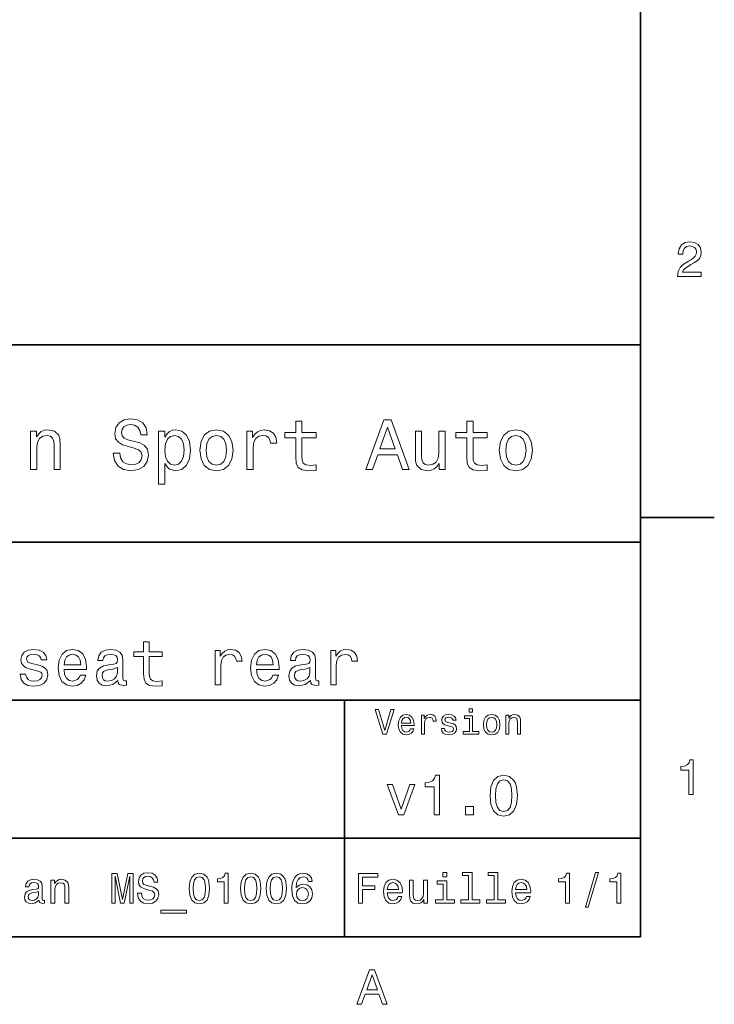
# Model space of a CAD drawing. Extents: x 0 to 297, y 0 to 210.
# Tile 7 of 8: x 224 to 294, y 3 to 103. Entities that reach past the tile are written whole.
import ezdxf

# ---------------------------------------------------------------- set-up
doc = ezdxf.new("R2010")
doc.units = 0

msp = doc.modelspace()

# ---------------------------------------------------------------- linework, layer by layer
at = {"color": 7, "lineweight": 35}
for p, q in [((287, 10), (287, 200)), ((97, 70), (287, 70)), ((287, 70), (287, 10)), ((162, 50), (287, 50)), ((162, 34), (287, 34)), ((257, 10), (257, 34)), ((162, 20), (287, 20)), ((10, 10), (287, 10)), ((97, 10), (287, 10))]:
    msp.add_line(p, q, dxfattribs=at)
at = {"color": 7, "lineweight": 35, "ltscale": 0.1875}
msp.add_line((287, 52.5), (294.5, 52.5), dxfattribs=at)
at = {"color": 7, "lineweight": 13}
for points in [[(290.76947, 76.916786), (293.175079, 76.916786), (293.175079, 77.350502), (291.273773, 77.350502), (291.3797, 77.587532), (291.561249, 77.784218), (292.121033, 78.142288), (292.418579, 78.293587), (292.751434, 78.510445), (292.988464, 78.762604), (293.124634, 79.060158), (293.175079, 79.398056), (293.089355, 79.821686), (292.852325, 80.154541), (292.489197, 80.366356), (292.020172, 80.442001), (291.536041, 80.35627), (291.167877, 80.119232), (290.930847, 79.740997), (290.850159, 79.241714), (290.850159, 79.171112), (291.309082, 79.171112), (291.309082, 79.211456), (291.354462, 79.554398), (291.490631, 79.806557), (291.707489, 79.967941), (291.994965, 80.023415), (292.287476, 79.972984), (292.504333, 79.846901), (292.645538, 79.650215), (292.695984, 79.403099), (292.660675, 79.171112), (292.56485, 78.974426), (292.403473, 78.802956), (292.181549, 78.651657), (291.884003, 78.490273), (291.389771, 78.177589), (291.041779, 77.844742), (290.835022, 77.441284), (290.76947, 76.931915)], [(234.20462, 59.030979), (233.548996, 59.030979), (233.693085, 58.267288), (234.053314, 57.70533), (234.608078, 57.366714), (235.357361, 57.244236), (236.099426, 57.359509), (236.654175, 57.67651), (237.007202, 58.17363), (237.136902, 58.82925), (237.028824, 59.420029), (236.726227, 59.801872), (236.236313, 60.054031), (235.580704, 60.241352), (235.018738, 60.378242), (234.651306, 60.536743), (234.442368, 60.767288), (234.377533, 61.127522), (234.442368, 61.451729), (234.629684, 61.696686), (234.917877, 61.862389), (235.314133, 61.920029), (235.71759, 61.84798), (236.034592, 61.653458), (236.24353, 61.32925), (236.344391, 60.889767), (237, 60.889767), (237, 60.904179), (236.884735, 61.581409), (236.546112, 62.085732), (236.01297, 62.402737), (235.292511, 62.510807), (234.644104, 62.402737), (234.139771, 62.100143), (233.815567, 61.631844), (233.700287, 61.026657), (233.793961, 60.486309), (234.067734, 60.118874), (234.5, 59.873917), (235.09079, 59.6866), (235.674362, 59.520893), (236.113831, 59.362389), (236.380402, 59.131844), (236.47406, 58.757202), (236.387619, 58.375359), (236.164276, 58.087173), (235.825653, 57.907059), (235.386169, 57.849422), (234.896255, 57.928673), (234.521622, 58.159222), (234.283875, 58.533859)], [(252.05043, 60.579971), (252.05043, 58.64193), (252.093658, 58.015129), (252.29538, 57.582851), (252.698853, 57.330688), (253.383286, 57.244236), (254.132568, 57.280258), (254.132568, 57.827808), (253.585022, 57.78458), (253.087891, 57.842216), (252.82132, 58.022331), (252.706055, 58.324928), (252.684448, 58.75), (252.684448, 60.579971), (254.132568, 60.579971), (254.132568, 61.120316), (252.684448, 61.120316), (252.684448, 62.251438), (252.05043, 62.251438), (252.05043, 61.120316), (250.955322, 61.120316), (250.955322, 60.579971)], [(259.175781, 57.381123), (259.838623, 57.381123), (260.364563, 58.850864), (262.360229, 58.850864), (262.886169, 57.381123), (263.563416, 57.381123), (261.733429, 62.388329), (260.998566, 62.388329)], [(269.399109, 60.579971), (269.399109, 58.64193), (269.442352, 58.015129), (269.644073, 57.582851), (270.047546, 57.330688), (270.731995, 57.244236), (271.481262, 57.280258), (271.481262, 57.827808), (270.933716, 57.78458), (270.436584, 57.842216), (270.170013, 58.022331), (270.054749, 58.324928), (270.033142, 58.75), (270.033142, 60.579971), (271.481262, 60.579971), (271.481262, 61.120316), (270.033142, 61.120316), (270.033142, 62.251438), (269.399109, 62.251438), (269.399109, 61.120316), (268.304016, 61.120316), (268.304016, 60.579971)], [(225.177246, 57.381123), (225.811249, 57.381123), (225.811249, 59.614552), (225.876083, 60.12608), (226.085022, 60.500717), (226.409225, 60.731266), (226.841507, 60.817722), (227.187317, 60.745674), (227.403458, 60.551151), (227.511536, 60.226944), (227.547546, 59.794666), (227.547546, 57.381123), (228.181564, 57.381123), (228.181564, 59.924351), (228.15274, 60.435879), (228.023056, 60.86095), (227.597992, 61.25), (226.935165, 61.386887), (226.567719, 61.336452), (226.257935, 61.199566), (225.991364, 60.969017), (225.782425, 60.659222), (225.782425, 61.25), (225.177246, 61.25)], [(238.786743, 60.652016), (238.786743, 61.25), (238.15274, 61.25), (238.15274, 55.882565), (238.786743, 55.882565), (238.786743, 57.971901), (239.010101, 57.633286), (239.262253, 57.409943), (239.896271, 57.244236), (240.50145, 57.381123), (240.976959, 57.791786), (241.286743, 58.440201), (241.402023, 59.319164), (241.286743, 60.190922), (240.976959, 60.839336), (240.50145, 61.242794), (239.896271, 61.386887), (239.550446, 61.343658), (239.255051, 61.206772), (239.002899, 60.976223)], [(242.338623, 59.311958), (242.453888, 58.432995), (242.785309, 57.78458), (243.311249, 57.381123), (244.017303, 57.244236), (244.716141, 57.381123), (245.242081, 57.777374), (245.573486, 58.425793), (245.695969, 59.311958), (245.573486, 60.190922), (245.242081, 60.846542), (244.716141, 61.242794), (244.017303, 61.386887), (243.311249, 61.242794), (242.785309, 60.839336), (242.453888, 60.190922)], [(247.100861, 57.381123), (247.734863, 57.381123), (247.734863, 59.592937), (247.799713, 60.12608), (247.994232, 60.507923), (248.311249, 60.738472), (248.736313, 60.817722), (249.053314, 60.767288), (249.291077, 60.623199), (249.435165, 60.378242), (249.485596, 60.046829), (250.126801, 60.046829), (250.040344, 60.630402), (249.802597, 61.048271), (249.406342, 61.30043), (248.865997, 61.386887), (248.498566, 61.32925), (248.181549, 61.185158), (247.900574, 60.940201), (247.677246, 60.608788), (247.677246, 61.25), (247.100861, 61.25)], [(260.595093, 59.463257), (261.365997, 61.667866), (262.136902, 59.463257)], [(267.194519, 61.25), (266.560516, 61.25), (266.560516, 59.016571), (266.488464, 58.497837), (266.279541, 58.123196), (265.955322, 57.892651), (265.530243, 57.820602), (265.19165, 57.878242), (264.975494, 58.051151), (264.853027, 58.346542), (264.824219, 58.764408), (264.824219, 61.25), (264.190186, 61.25), (264.190186, 58.706772), (264.211792, 58.195244), (264.348694, 57.770172), (264.766571, 57.381123), (265.436584, 57.244236), (265.796814, 57.294666), (266.106628, 57.424351), (266.373199, 57.647694), (266.589325, 57.971901), (266.589325, 57.381123), (267.194519, 57.381123)], [(272.698853, 59.311958), (272.814117, 58.432995), (273.145508, 57.78458), (273.671448, 57.381123), (274.377502, 57.244236), (275.076355, 57.381123), (275.602295, 57.777374), (275.933716, 58.425793), (276.056183, 59.311958), (275.933716, 60.190922), (275.602295, 60.846542), (275.076355, 61.242794), (274.377502, 61.386887), (273.671448, 61.242794), (273.145508, 60.839336), (272.814117, 60.190922)], [(239.788193, 57.8134), (239.363129, 57.907059), (239.053314, 58.195244), (238.858795, 58.663544), (238.793945, 59.319164), (238.858795, 59.967579), (239.053314, 60.435879), (239.363129, 60.716858), (239.788193, 60.817722), (240.177246, 60.716858), (240.48703, 60.428673), (240.681564, 59.960373), (240.753601, 59.319164), (240.681564, 58.67075), (240.48703, 58.195244), (240.177246, 57.907059)], [(242.98703, 59.319164), (243.05188, 59.967579), (243.253601, 60.435879), (243.57782, 60.72406), (244.017303, 60.824928), (244.449585, 60.72406), (244.773773, 60.443081), (244.97551, 59.967579), (245.047546, 59.319164), (244.97551, 58.663544), (244.773773, 58.188038), (244.449585, 57.899853), (244.017303, 57.806194), (243.57782, 57.899853), (243.253601, 58.188038), (243.05188, 58.663544)], [(273.34726, 59.319164), (273.412109, 59.967579), (273.613831, 60.435879), (273.938019, 60.72406), (274.377502, 60.824928), (274.809784, 60.72406), (275.134003, 60.443081), (275.335724, 59.967579), (275.407776, 59.319164), (275.335724, 58.663544), (275.134003, 58.188038), (274.809784, 57.899853), (274.377502, 57.806194), (273.938019, 57.899853), (273.613831, 58.188038), (273.412109, 58.663544)], [(236.633286, 38.409222), (236.633286, 36.664986), (236.67218, 36.100864), (236.853745, 35.711815), (237.216858, 35.484871), (237.832855, 35.407059), (238.507202, 35.43948), (238.507202, 35.932274), (238.014404, 35.893372), (237.567001, 35.945244), (237.327087, 36.107349), (237.223343, 36.379681), (237.203888, 36.762245), (237.203888, 38.409222), (238.507202, 38.409222), (238.507202, 38.895531), (237.203888, 38.895531), (237.203888, 39.913544), (236.633286, 39.913544), (236.633286, 38.895531), (235.64769, 38.895531), (235.64769, 38.409222)], [(225.863113, 37.559795), (225.311951, 37.68948), (224.903458, 37.838615), (224.767288, 38.143372), (224.806198, 38.357346), (224.942352, 38.512966), (225.162811, 38.610229), (225.480545, 38.649136), (225.785294, 38.610229), (226.025208, 38.493515), (226.180832, 38.318443), (226.245667, 38.085014), (226.803314, 38.085014), (226.803314, 38.09798), (226.706055, 38.519451), (226.440201, 38.850143), (226.025208, 39.057636), (225.480545, 39.135445), (224.929382, 39.057636), (224.527374, 38.843658), (224.27449, 38.525936), (224.196686, 38.123917), (224.255035, 37.734871), (224.4366, 37.462536), (224.734863, 37.268009), (225.169312, 37.131844), (225.804749, 36.976223), (226.193802, 36.814121), (226.297546, 36.684437), (226.336456, 36.489914), (226.278091, 36.25), (226.122467, 36.068443), (225.869598, 35.951729), (225.53241, 35.912823), (225.175781, 35.951729), (224.916428, 36.087894), (224.741348, 36.308357), (224.670029, 36.61311), (224.118866, 36.61311), (224.209656, 36.094379), (224.475494, 35.7183), (224.896973, 35.491352), (225.480545, 35.407059), (226.090057, 35.491352), (226.53746, 35.7183), (226.809799, 36.081409), (226.907059, 36.554752), (226.835724, 36.963257), (226.63472, 37.242073), (226.304031, 37.42363)], [(228.560516, 37.105907), (230.842926, 37.105907), (230.849426, 37.371758), (230.745667, 38.117435), (230.460373, 38.675072), (230.006485, 39.012245), (229.403458, 39.135445), (228.8134, 39.005764), (228.359497, 38.642651), (228.067719, 38.052593), (227.963974, 37.274494), (228.061234, 36.476944), (228.353027, 35.893372), (228.80043, 35.530258), (229.384003, 35.407059), (229.889771, 35.491352), (230.304749, 35.711815), (230.609497, 36.061958), (230.784576, 36.528816), (230.220459, 36.528816), (230.103745, 36.269451), (229.93515, 36.074928), (229.455322, 35.919308), (229.085724, 35.990631), (228.806915, 36.217579), (228.625351, 36.587173), (228.560516, 37.086452)], [(234.033142, 35.98415), (234.033142, 35.964695), (234.065552, 35.744236), (234.162811, 35.588615), (234.57132, 35.465416), (234.889038, 35.517288), (234.889038, 35.958214), (234.752869, 35.938759), (234.57132, 36.023052), (234.538895, 36.282421), (234.538895, 38.085014), (234.46109, 38.545387), (234.234146, 38.869595), (233.838608, 39.064121), (233.280975, 39.135445), (232.736298, 39.057636), (232.33429, 38.837173), (232.081406, 38.493515), (231.997116, 38.039623), (231.997116, 38.000721), (232.509369, 38.000721), (232.554749, 38.273052), (232.697403, 38.467579), (232.930832, 38.584293), (233.26152, 38.629681), (233.579254, 38.59726), (233.806183, 38.5), (233.942352, 38.331409), (233.987747, 38.09798), (233.961807, 37.825645), (233.858063, 37.68948), (233.598694, 37.624638), (233.112396, 37.572765), (232.554749, 37.456051), (232.15921, 37.248558), (231.925781, 36.924351), (231.854462, 36.444523), (231.919312, 36.016571), (232.120316, 35.698845), (232.444519, 35.497837), (232.891922, 35.426514), (233.494949, 35.562679)], [(243.889038, 35.530258), (244.459656, 35.530258), (244.459656, 37.520893), (244.518005, 38.000721), (244.693085, 38.344379), (244.978378, 38.551872), (245.360947, 38.623199), (245.64624, 38.577808), (245.860229, 38.448124), (245.989899, 38.227665), (246.035294, 37.929394), (246.612381, 37.929394), (246.534576, 38.454609), (246.320602, 38.830692), (245.963974, 39.057636), (245.477661, 39.135445), (245.146973, 39.083572), (244.861664, 38.953888), (244.60878, 38.733429), (244.407776, 38.435158), (244.407776, 39.012245), (243.889038, 39.012245)], [(248.077805, 37.105907), (250.360229, 37.105907), (250.366699, 37.371758), (250.26297, 38.117435), (249.977661, 38.675072), (249.523773, 39.012245), (248.920746, 39.135445), (248.330688, 39.005764), (247.876801, 38.642651), (247.585007, 38.052593), (247.481262, 37.274494), (247.578522, 36.476944), (247.870316, 35.893372), (248.317719, 35.530258), (248.901291, 35.407059), (249.407059, 35.491352), (249.822037, 35.711815), (250.126801, 36.061958), (250.301865, 36.528816), (249.737747, 36.528816), (249.621033, 36.269451), (249.452438, 36.074928), (248.97261, 35.919308), (248.603027, 35.990631), (248.324203, 36.217579), (248.142639, 36.587173), (248.077805, 37.086452)], [(253.55043, 35.98415), (253.55043, 35.964695), (253.58284, 35.744236), (253.680115, 35.588615), (254.088608, 35.465416), (254.406342, 35.517288), (254.406342, 35.958214), (254.270172, 35.938759), (254.088608, 36.023052), (254.056183, 36.282421), (254.056183, 38.085014), (253.978378, 38.545387), (253.751434, 38.869595), (253.355896, 39.064121), (252.798264, 39.135445), (252.253601, 39.057636), (251.851578, 38.837173), (251.598694, 38.493515), (251.514404, 38.039623), (251.514404, 38.000721), (252.026642, 38.000721), (252.072037, 38.273052), (252.214691, 38.467579), (252.44812, 38.584293), (252.778809, 38.629681), (253.096527, 38.59726), (253.323486, 38.5), (253.459656, 38.331409), (253.505035, 38.09798), (253.479095, 37.825645), (253.375351, 37.68948), (253.115982, 37.624638), (252.629669, 37.572765), (252.072037, 37.456051), (251.676514, 37.248558), (251.443085, 36.924351), (251.37175, 36.444523), (251.436584, 36.016571), (251.637604, 35.698845), (251.961807, 35.497837), (252.40921, 35.426514), (253.012238, 35.562679)], [(255.599411, 35.530258), (256.170013, 35.530258), (256.170013, 37.520893), (256.228394, 38.000721), (256.403442, 38.344379), (256.688751, 38.551872), (257.07132, 38.623199), (257.356628, 38.577808), (257.570587, 38.448124), (257.700287, 38.227665), (257.745667, 37.929394), (258.322754, 37.929394), (258.244934, 38.454609), (258.030975, 38.830692), (257.674347, 39.057636), (257.188049, 39.135445), (256.85733, 39.083572), (256.572021, 38.953888), (256.319153, 38.733429), (256.118164, 38.435158), (256.118164, 39.012245), (255.599411, 39.012245)], [(228.560516, 37.585735), (228.631836, 38.033138), (228.806915, 38.363831), (229.072754, 38.564842), (229.422913, 38.636166), (229.766571, 38.564842), (230.03241, 38.363831), (230.194519, 38.033138), (230.252869, 37.585735)], [(248.077805, 37.585735), (248.149124, 38.033138), (248.324203, 38.363831), (248.590057, 38.564842), (248.940186, 38.636166), (249.283859, 38.564842), (249.549713, 38.363831), (249.711807, 38.033138), (249.770172, 37.585735)], [(233.968292, 36.749279), (233.890488, 36.412102), (233.682983, 36.152737), (233.37175, 35.98415), (232.989197, 35.925793), (232.742798, 35.958214), (232.567719, 36.061958), (232.457489, 36.243515), (232.425064, 36.496395), (232.451004, 36.723343), (232.554749, 36.885445), (232.969727, 37.067001), (233.494949, 37.14481), (233.968292, 37.30043)], [(253.48558, 36.749279), (253.407776, 36.412102), (253.200287, 36.152737), (252.889038, 35.98415), (252.50647, 35.925793), (252.260071, 35.958214), (252.085007, 36.061958), (251.974777, 36.243515), (251.942352, 36.496395), (251.968292, 36.723343), (252.072037, 36.885445), (252.48703, 37.067001), (253.012238, 37.14481), (253.48558, 37.30043)], [(261.71109, 33.03458), (261.08429, 30.905619), (260.439484, 33.03458), (260.09726, 33.03458), (260.904175, 30.530979), (261.264404, 30.530979), (262.053314, 33.03458)], [(269.992798, 33.117435), (269.657776, 33.117435), (269.657776, 32.757202), (269.992798, 32.757202)], [(262.784576, 31.40634), (264.052582, 31.40634), (264.056183, 31.554033), (263.998566, 31.9683), (263.840057, 32.278099), (263.587891, 32.465416), (263.252869, 32.533859), (262.925079, 32.461815), (262.672913, 32.260086), (262.510803, 31.932276), (262.453156, 31.5), (262.507202, 31.056915), (262.669312, 30.732708), (262.917877, 30.530979), (263.242065, 30.462536), (263.523041, 30.509365), (263.753601, 30.631844), (263.922913, 30.826368), (264.020172, 31.085733), (263.706787, 31.085733), (263.641937, 30.941643), (263.548279, 30.833572), (263.281708, 30.747118), (263.076355, 30.786743), (262.921478, 30.912823), (262.820618, 31.118155), (262.784576, 31.395533)], [(262.784576, 31.672911), (262.824219, 31.921469), (262.921478, 32.105186), (263.069153, 32.216858), (263.263702, 32.256485), (263.45462, 32.216858), (263.602295, 32.105186), (263.692352, 31.921469), (263.724792, 31.672911)], [(264.794678, 30.530979), (265.111664, 30.530979), (265.111664, 31.636887), (265.144104, 31.903458), (265.241364, 32.094379), (265.399841, 32.209652), (265.612396, 32.249279), (265.770905, 32.224064), (265.889771, 32.152016), (265.961823, 32.029537), (265.98703, 31.863832), (266.307648, 31.863832), (266.264404, 32.155621), (266.145538, 32.364552), (265.947418, 32.490635), (265.677246, 32.533859), (265.49353, 32.505043), (265.335022, 32.432995), (265.194519, 32.310516), (265.082855, 32.144814), (265.082855, 32.465416), (264.794678, 32.465416)], [(267.791779, 31.658501), (267.485596, 31.730547), (267.258636, 31.8134), (267.182983, 31.982708), (267.20462, 32.101585), (267.280273, 32.188038), (267.40274, 32.242073), (267.579254, 32.263687), (267.748566, 32.242073), (267.881836, 32.177231), (267.968292, 32.079971), (268.004333, 31.950287), (268.314117, 31.950287), (268.314117, 31.957493), (268.260101, 32.191643), (268.112396, 32.375359), (267.881836, 32.490635), (267.579254, 32.533859), (267.273041, 32.490635), (267.049713, 32.371758), (266.90921, 32.195244), (266.865997, 31.971901), (266.898407, 31.755764), (266.999268, 31.604465), (267.164978, 31.496397), (267.406342, 31.420748), (267.759369, 31.334293), (267.975494, 31.244236), (268.033142, 31.17219), (268.054749, 31.064121), (268.022339, 30.930836), (267.935883, 30.829971), (267.79538, 30.765129), (267.608063, 30.743515), (267.409943, 30.765129), (267.265839, 30.840778), (267.168579, 30.963255), (267.128967, 31.132565), (266.822754, 31.132565), (266.873199, 30.844379), (267.020905, 30.635447), (267.255035, 30.509365), (267.579254, 30.462536), (267.917877, 30.509365), (268.166412, 30.635447), (268.317719, 30.837175), (268.371765, 31.100143), (268.332123, 31.327089), (268.220459, 31.481987), (268.036743, 31.582851)], [(269.981995, 30.79755), (269.981995, 32.400574), (269.167877, 32.400574), (269.167877, 32.130402), (269.664978, 32.130402), (269.664978, 30.79755), (269.016571, 30.79755), (269.016571, 30.530979), (270.637604, 30.530979), (270.637604, 30.79755)], [(271.087891, 31.496397), (271.145538, 31.056915), (271.311249, 30.732708), (271.574219, 30.530979), (271.927246, 30.462536), (272.276672, 30.530979), (272.539612, 30.729107), (272.705322, 31.053314), (272.766571, 31.496397), (272.705322, 31.935879), (272.539612, 32.263687), (272.276672, 32.461815), (271.927246, 32.533859), (271.574219, 32.461815), (271.311249, 32.260086), (271.145538, 31.935879)], [(271.412109, 31.5), (271.444519, 31.824207), (271.54538, 32.058357), (271.707489, 32.20245), (271.927246, 32.25288), (272.143372, 32.20245), (272.305481, 32.061958), (272.406342, 31.824207), (272.442352, 31.5), (272.406342, 31.17219), (272.305481, 30.934437), (272.143372, 30.790344), (271.927246, 30.743515), (271.707489, 30.790344), (271.54538, 30.934437), (271.444519, 31.17219)], [(273.350159, 30.530979), (273.667145, 30.530979), (273.667145, 31.647694), (273.699554, 31.903458), (273.804047, 32.090778), (273.966125, 32.206051), (274.182281, 32.249279), (274.355194, 32.213257), (274.463257, 32.115993), (274.517303, 31.95389), (274.535309, 31.737751), (274.535309, 30.530979), (274.852295, 30.530979), (274.852295, 31.802593), (274.837891, 32.058357), (274.773041, 32.270893), (274.560516, 32.465416), (274.229095, 32.533859), (274.04538, 32.508644), (273.890503, 32.440201), (273.757202, 32.324928), (273.65274, 32.170029), (273.65274, 32.465416), (273.350159, 32.465416)], [(291.909241, 24.416786), (292.368164, 24.416786), (292.368164, 27.942001), (292.025208, 27.942001), (291.934448, 27.634365), (291.752899, 27.427593), (291.475525, 27.306557), (291.092224, 27.266211), (291.092224, 26.90814), (291.909241, 26.90814)], [(266.100861, 22.360231), (266.625366, 22.360231), (266.625366, 26.38905), (266.233429, 26.38905), (266.129669, 26.037464), (265.92218, 25.801153), (265.605194, 25.662825), (265.167145, 25.616714), (265.167145, 25.207493), (266.100861, 25.207493)], [(271.755035, 24.314121), (271.841492, 23.409224), (272.112396, 22.763689), (272.544678, 22.371759), (273.144104, 22.244957), (273.737762, 22.371759), (274.170044, 22.763689), (274.43515, 23.409224), (274.527374, 24.314121), (274.43515, 25.213257), (274.325653, 25.570606), (274.170044, 25.864553), (273.737762, 26.256485), (273.144104, 26.38905), (272.544678, 26.256485), (272.112396, 25.858791), (271.841492, 25.213257)], [(262.469727, 22.360231), (263.005768, 22.360231), (264.135437, 25.455332), (263.610962, 25.455332), (262.740631, 22.959656), (261.853027, 25.455332), (261.322754, 25.455332)], [(272.30835, 24.314121), (272.354462, 25.011528), (272.498566, 25.51297), (272.757935, 25.806917), (273.144104, 25.910664), (273.524506, 25.806917), (273.783875, 25.51297), (273.927948, 25.011528), (273.97406, 24.314121), (273.927948, 23.610952), (273.783875, 23.10951), (273.524506, 22.815563), (273.144104, 22.717581), (272.757935, 22.815563), (272.498566, 23.10951), (272.354462, 23.610952)], [(269.276672, 22.360231), (270.072052, 22.360231), (270.072052, 23.219021), (269.276672, 23.219021)], [(233.402008, 13.428675), (233.734863, 13.428675), (233.734863, 16.152018), (234.296829, 13.428675), (234.668579, 13.428675), (235.226212, 16.152018), (235.226212, 13.428675), (235.5634, 13.428675), (235.5634, 16.428675), (235.036011, 16.428675), (234.482697, 13.783141), (233.933716, 16.428675), (233.402008, 16.428675)], [(236.402008, 14.418589), (236.008636, 14.418589), (236.095093, 13.960375), (236.311234, 13.623199), (236.644089, 13.42003), (237.093658, 13.346542), (237.538895, 13.415707), (237.87175, 13.605908), (238.083572, 13.904179), (238.161377, 14.297551), (238.096527, 14.652018), (237.914978, 14.881124), (237.621033, 15.032421), (237.227661, 15.144814), (236.890488, 15.226946), (236.670029, 15.322046), (236.544662, 15.460375), (236.505753, 15.676514), (236.544662, 15.871038), (236.657059, 16.018013), (236.829971, 16.117435), (237.067719, 16.152018), (237.309784, 16.108789), (237.5, 15.992075), (237.625351, 15.797551), (237.685867, 15.533862), (238.079239, 15.533862), (238.079239, 15.542507), (238.010086, 15.948848), (237.806915, 16.251442), (237.48703, 16.441643), (237.054749, 16.506485), (236.665695, 16.441643), (236.363098, 16.260086), (236.168579, 15.979107), (236.099411, 15.615994), (236.155609, 15.291787), (236.319885, 15.071326), (236.579239, 14.924352), (236.933716, 14.81196), (237.283859, 14.712537), (237.547546, 14.617435), (237.707489, 14.479107), (237.763687, 14.254323), (237.711807, 14.025216), (237.577805, 13.852305), (237.374634, 13.744237), (237.110947, 13.709655), (236.817001, 13.757205), (236.592209, 13.895534), (236.449554, 14.120317)], [(241.247833, 14.894093), (241.312668, 14.215418), (241.515839, 13.731268), (241.840057, 13.43732), (242.289612, 13.342219), (242.734863, 13.43732), (243.059067, 13.731268), (243.257919, 14.215418), (243.327087, 14.894093), (243.257919, 15.568444), (243.175781, 15.836456), (243.059067, 16.056917), (242.734863, 16.350864), (242.289612, 16.450289), (241.840057, 16.350864), (241.515839, 16.052593), (241.312668, 15.568444)], [(241.662811, 14.894093), (241.697403, 15.417148), (241.805466, 15.793228), (242, 16.013689), (242.289612, 16.091499), (242.574921, 16.013689), (242.76944, 15.793228), (242.877518, 15.417148), (242.912094, 14.894093), (242.877518, 14.366715), (242.76944, 13.990634), (242.574921, 13.770173), (242.289612, 13.696686), (242, 13.770173), (241.805466, 13.990634), (241.697403, 14.366715)], [(244.814117, 13.428675), (245.207489, 13.428675), (245.207489, 16.450289), (244.913544, 16.450289), (244.835724, 16.1866), (244.680115, 16.009367), (244.442352, 15.905621), (244.113831, 15.871038), (244.113831, 15.564121), (244.814117, 15.564121)], [(246.452438, 14.894093), (246.517288, 14.215418), (246.720459, 13.731268), (247.044662, 13.43732), (247.494232, 13.342219), (247.939468, 13.43732), (248.263687, 13.731268), (248.462524, 14.215418), (248.531693, 14.894093), (248.462524, 15.568444), (248.380402, 15.836456), (248.263687, 16.056917), (247.939468, 16.350864), (247.494232, 16.450289), (247.044662, 16.350864), (246.720459, 16.052593), (246.517288, 15.568444)], [(246.867432, 14.894093), (246.902008, 15.417148), (247.010086, 15.793228), (247.204605, 16.013689), (247.494232, 16.091499), (247.779526, 16.013689), (247.97406, 15.793228), (248.082123, 15.417148), (248.116714, 14.894093), (248.082123, 14.366715), (247.97406, 13.990634), (247.779526, 13.770173), (247.494232, 13.696686), (247.204605, 13.770173), (247.010086, 13.990634), (246.902008, 14.366715)], [(249.054749, 14.894093), (249.119583, 14.215418), (249.322754, 13.731268), (249.646973, 13.43732), (250.096527, 13.342219), (250.541779, 13.43732), (250.865982, 13.731268), (251.064835, 14.215418), (251.134003, 14.894093), (251.064835, 15.568444), (250.982697, 15.836456), (250.865982, 16.056917), (250.541779, 16.350864), (250.096527, 16.450289), (249.646973, 16.350864), (249.322754, 16.052593), (249.119583, 15.568444)], [(249.469727, 14.894093), (249.504318, 15.417148), (249.612381, 15.793228), (249.806915, 16.013689), (250.096527, 16.091499), (250.381836, 16.013689), (250.576355, 15.793228), (250.684433, 15.417148), (250.719009, 14.894093), (250.684433, 14.366715), (250.576355, 13.990634), (250.381836, 13.770173), (250.096527, 13.696686), (249.806915, 13.770173), (249.612381, 13.990634), (249.504318, 14.366715)], [(253.736298, 15.620317), (253.654175, 15.970462), (253.463974, 16.229828), (253.170029, 16.394093), (252.789612, 16.450289), (252.534576, 16.420029), (252.314117, 16.337896), (252.119598, 16.203892), (251.955322, 16.013689), (251.825638, 15.775937), (251.730545, 15.486312), (251.670029, 15.144814), (251.652725, 14.760087), (251.721893, 14.146254), (251.933716, 13.701009), (252.275208, 13.432998), (252.742065, 13.342219), (253.161377, 13.42003), (253.481262, 13.623199), (253.688751, 13.943084), (253.762238, 14.349424), (253.688751, 14.760087), (253.489899, 15.075649), (253.182983, 15.274496), (252.802582, 15.34366), (252.391922, 15.257205), (252.085007, 15.010807), (252.149841, 15.486312), (252.288177, 15.82781), (252.5, 16.030981), (252.793945, 16.100145), (253.010086, 16.065563), (253.174347, 15.974785), (253.28241, 15.823487), (253.338608, 15.620317)], [(258.414978, 13.428675), (258.817017, 13.428675), (258.817017, 14.807637), (260.079254, 14.807637), (260.079254, 15.166427), (258.817017, 15.166427), (258.817017, 16.065563), (260.368866, 16.065563), (260.368866, 16.428675), (258.414978, 16.428675)], [(267.389038, 16.532421), (266.98703, 16.532421), (266.98703, 16.100145), (267.389038, 16.100145)], [(269.572052, 16.212536), (269.572052, 13.748559), (268.789612, 13.748559), (268.789612, 13.428675), (270.73056, 13.428675), (270.73056, 13.748559), (269.952454, 13.748559), (269.952454, 16.532421), (268.975494, 16.532421), (268.975494, 16.212536)], [(272.174347, 16.212536), (272.174347, 13.748559), (271.391937, 13.748559), (271.391937, 13.428675), (273.332855, 13.428675), (273.332855, 13.748559), (272.554749, 13.748559), (272.554749, 16.532421), (271.57782, 16.532421), (271.57782, 16.212536)], [(279.416443, 13.428675), (279.809814, 13.428675), (279.809814, 16.450289), (279.515839, 16.450289), (279.438049, 16.1866), (279.28241, 16.009367), (279.044678, 15.905621), (278.716125, 15.871038), (278.716125, 15.564121), (279.416443, 15.564121)], [(281.42218, 13.026657), (281.720459, 13.026657), (282.766571, 16.510807), (282.463989, 16.510807)], [(284.621033, 13.428675), (285.014404, 13.428675), (285.014404, 16.450289), (284.720459, 16.450289), (284.642639, 16.1866), (284.48703, 16.009367), (284.249268, 15.905621), (283.920746, 15.871038), (283.920746, 15.564121), (284.621033, 15.564121)], [(226.01297, 13.731268), (226.01297, 13.7183), (226.034592, 13.571326), (226.099426, 13.46758), (226.371765, 13.385448), (226.583588, 13.42003), (226.583588, 13.713977), (226.492798, 13.701009), (226.371765, 13.757205), (226.350159, 13.930116), (226.350159, 15.131845), (226.298279, 15.438761), (226.146973, 15.6549), (225.883286, 15.784582), (225.511536, 15.832133), (225.148422, 15.78026), (224.880402, 15.633286), (224.711823, 15.404179), (224.655624, 15.101585), (224.655624, 15.075649), (224.997131, 15.075649), (225.027374, 15.257205), (225.122482, 15.386889), (225.278107, 15.464698), (225.498566, 15.494957), (225.710388, 15.473343), (225.861679, 15.408502), (225.952454, 15.29611), (225.982712, 15.140491), (225.965424, 14.958934), (225.896255, 14.868156), (225.723343, 14.824928), (225.399139, 14.790346), (225.027374, 14.712537), (224.763687, 14.574208), (224.608078, 14.358069), (224.560516, 14.038185), (224.60376, 13.752882), (224.737762, 13.541066), (224.953888, 13.407061), (225.252167, 13.35951), (225.654175, 13.450289)], [(227.236313, 13.428675), (227.616714, 13.428675), (227.616714, 14.768732), (227.655624, 15.075649), (227.780975, 15.300432), (227.97551, 15.438761), (228.234879, 15.490635), (228.442368, 15.447407), (228.572052, 15.330692), (228.636887, 15.136168), (228.658508, 14.876801), (228.658508, 13.428675), (229.03891, 13.428675), (229.03891, 14.954612), (229.021622, 15.261528), (228.943817, 15.516571), (228.688766, 15.75), (228.291077, 15.832133), (228.070618, 15.801874), (227.884735, 15.719741), (227.724792, 15.581412), (227.599426, 15.395534), (227.599426, 15.75), (227.236313, 15.75)], [(253.342926, 14.345101), (253.29538, 14.072767), (253.174347, 13.865274), (252.979828, 13.726946), (252.737747, 13.683718), (252.482697, 13.726946), (252.288177, 13.860951), (252.162811, 14.068444), (252.123917, 14.340778), (252.167145, 14.60879), (252.288177, 14.81196), (252.48703, 14.941643), (252.755035, 14.989194), (252.988464, 14.941643), (253.174347, 14.816283), (253.29538, 14.613112)], [(261.341492, 14.479107), (262.863098, 14.479107), (262.867432, 14.656341), (262.798279, 15.153459), (262.608063, 15.525217), (262.305481, 15.75), (261.903473, 15.832133), (261.510101, 15.745678), (261.207489, 15.503603), (261.01297, 15.110231), (260.943817, 14.591499), (261.008636, 14.059798), (261.203156, 13.67075), (261.501434, 13.428675), (261.890503, 13.346542), (262.227661, 13.402739), (262.504333, 13.549712), (262.707489, 13.783141), (262.824219, 14.09438), (262.44812, 14.09438), (262.370331, 13.92147), (262.257935, 13.791787), (261.938049, 13.688041), (261.69165, 13.735591), (261.505768, 13.886888), (261.384735, 14.133286), (261.341492, 14.466139)], [(261.341492, 14.798992), (261.389038, 15.097262), (261.505768, 15.317724), (261.682983, 15.45173), (261.916412, 15.49928), (262.145538, 15.45173), (262.322754, 15.317724), (262.430847, 15.097262), (262.469727, 14.798992)], [(265.400574, 15.75), (265.020172, 15.75), (265.020172, 14.409943), (264.976959, 14.098703), (264.851593, 13.873919), (264.657074, 13.735591), (264.402008, 13.692364), (264.198853, 13.726946), (264.069153, 13.830692), (263.995667, 14.007925), (263.978394, 14.258646), (263.978394, 15.75), (263.597992, 15.75), (263.597992, 14.224064), (263.610962, 13.917148), (263.693085, 13.662104), (263.943817, 13.428675), (264.345825, 13.346542), (264.561951, 13.376801), (264.747833, 13.454611), (264.907776, 13.588617), (265.037476, 13.783141), (265.037476, 13.428675), (265.400574, 13.428675)], [(267.376068, 13.748559), (267.376068, 15.672191), (266.399139, 15.672191), (266.399139, 15.347983), (266.995667, 15.347983), (266.995667, 13.748559), (266.21759, 13.748559), (266.21759, 13.428675), (268.162811, 13.428675), (268.162811, 13.748559)], [(274.353027, 14.479107), (275.874634, 14.479107), (275.878967, 14.656341), (275.809814, 15.153459), (275.619598, 15.525217), (275.317017, 15.75), (274.914978, 15.832133), (274.521606, 15.745678), (274.219025, 15.503603), (274.024506, 15.110231), (273.955322, 14.591499), (274.020172, 14.059798), (274.214691, 13.67075), (274.51297, 13.428675), (274.902008, 13.346542), (275.239197, 13.402739), (275.515839, 13.549712), (275.719025, 13.783141), (275.835724, 14.09438), (275.459656, 14.09438), (275.381836, 13.92147), (275.26944, 13.791787), (274.949554, 13.688041), (274.703186, 13.735591), (274.517303, 13.886888), (274.39624, 14.133286), (274.353027, 14.466139)], [(274.353027, 14.798992), (274.400574, 15.097262), (274.517303, 15.317724), (274.694519, 15.45173), (274.927948, 15.49928), (275.157074, 15.45173), (275.33429, 15.317724), (275.442352, 15.097262), (275.481262, 14.798992)], [(225.969742, 14.241355), (225.917877, 14.016571), (225.779541, 13.84366), (225.572052, 13.731268), (225.317017, 13.692364), (225.15274, 13.713977), (225.036026, 13.783141), (224.96254, 13.904179), (224.940933, 14.072767), (224.958221, 14.224064), (225.027374, 14.332133), (225.304047, 14.453171), (225.654175, 14.505044), (225.969742, 14.60879)], [(238.386154, 12.711096), (238.386154, 12.408502), (240.988464, 12.408502), (240.988464, 12.711096)], [(258.266846, 3.166787), (258.730835, 3.166787), (259.098999, 4.195605), (260.495972, 4.195605), (260.864105, 3.166787), (261.338165, 3.166787), (260.05719, 6.67183), (259.542786, 6.67183)], [(259.260376, 4.624279), (259.799988, 6.167507), (260.33963, 4.624279)]]:
    msp.add_lwpolyline(points, close=True, dxfattribs=at)

doc.saveas('drawing.dxf')
